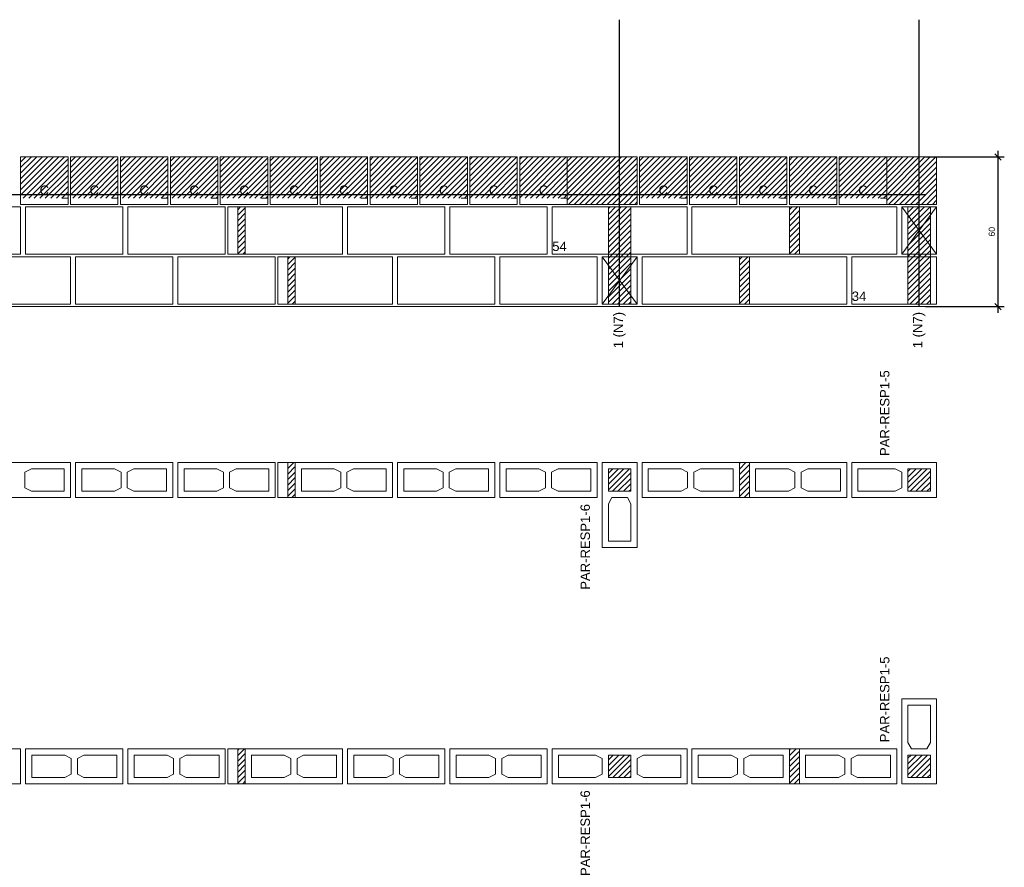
# Model space of a CAD drawing. Header units: millimetres. Extents: x 337 to 624, y -381 to -65.
# Tile 69 of 139: x 495 to 510, y -237 to -223. Entities that reach past the tile are written whole.
import ezdxf

# ---------------------------------------------------------------- set-up
doc = ezdxf.new("R2010")
doc.units = ezdxf.units.MM
doc.header["$MEASUREMENT"] = 0
doc.linetypes.add('DOT', pattern=[6.35, 0, -6.35])
doc.layers.get('0').update_dxf_attribs({"lineweight": 5})
for name, color, linetype, lineweight in [('Armadura', 7, 'Continuous', 30), ('Cotas', 7, 'Continuous', 5), ('PA-Ajustes', 8, 'Continuous', 5), ('PA-Graute', 8, 'Continuous', 0), ('PA-Piso', 7, 'Continuous', 20), ('PE-Contrafiamento L', 1, 'Continuous', 13), ('PE-Contrafiamento T', 1, 'Continuous', 5), ('PE-Inteiro', 7, 'Continuous', 5), ('PE-Meio canaleta', 5, 'Continuous', 5), ('PE-Paredes', 1, 'Continuous', 5), ('PE-Pastilha', 3, 'Continuous', 5), ('Texto da cota', 7, 'Continuous', 0)]:
    doc.layers.add(name, color=color, linetype=linetype, lineweight=lineweight)
doc.styles.add('Arial', font='arial.ttf')
doc.dimstyles.new('UM_25.000000', dxfattribs={"dimtxt": 0.18, "dimasz": 0.1, "dimexe": 0.1, "dimexo": 0.2, "dimgap": 0, "dimtad": 1, "dimtih": 1, "dimtoh": 1, "dimdec": 1, "dimlfac": 25, "dimzin": 0, "dimdsep": 46, "dimtxsty": 'Standard', "dimcen": 0.09, "dimdle": 0.1, "dimadec": 1, "dimazin": 2, "dimtfac": 1, "dimtdec": 4, "dimtofl": 0, "dimtmove": 0, "dimatfit": 3, "dimfxl": 1, "dimtolj": 1, "dimarcsym": 0})
pattern_1 = [(45, (520.75898, -397.29949), (-0.044194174, 0.044194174), [])]

# ---------------------------------------------------------------- blocks, each defined once
blk = doc.blocks.new('_Oblique')
at = {"color": 0, "linetype": 'ByBlock', "lineweight": -2}
blk.add_line((-0.5, -0.5), (0.5, 0.5), dxfattribs=at)
blk = doc.blocks.new('*D293')
at = {"layer": 'Cotas', "color": 0, "lineweight": -2, "transparency": 16777216}
for p, q in [((510.279, -227.694), (510.279, -225.094)), ((509.114, -225.194), (510.379, -225.194)), ((509.114, -227.594), (510.379, -227.594))]:
    blk.add_line(p, q, dxfattribs=at)
at = {"layer": 'Defpoints', "color": 0, "transparency": 16777216}
for p in [(509.014, -225.194), (510.279, -225.194), (509.014, -227.594)]:
    blk.add_point(p, dxfattribs=at)
at = {"layer": 'Cotas', "color": 0, "lineweight": -2, "transparency": 16777216, "xscale": 0.1, "yscale": 0.1, "zscale": 0.1}
for p, rotation in [((510.279, -225.194), 90), ((510.279, -227.594), 270)]:
    blk.add_blockref('_Oblique', p, dxfattribs=dict(at, rotation=rotation))
at = {"layer": 'Cotas', "transparency": 16777216, "insert": (510.179, -226.394), "char_height": 0.1, "attachment_point": 5, "rotation": 90, "style": 'Arial'}
blk.add_mtext('\\A1;60', dxfattribs=at)

msp = doc.modelspace()

# ---------------------------------------------------------------- hatches: boundary and pattern name
at = {"layer": 'PA-Ajustes', "linetype": 'Continuous'}
h = msp.add_hatch(dxfattribs=at)
h.set_pattern_fill('ANSI31', color=8, scale=0.5, style=0)
h.set_pattern_definition(pattern_1)
h.paths.add_polyline_path([(503.374, -225.1943), (503.374, -225.9543), (504.494, -225.9543), (504.494, -225.1943)])
h = msp.add_hatch(dxfattribs=at)
h.set_pattern_fill('ANSI31', color=8, scale=0.5, style=0)
h.set_pattern_definition(pattern_1)
h.paths.add_polyline_path([(508.494, -225.1943), (508.494, -225.9543), (509.2944, -225.9543), (509.2944, -225.1943)])
h = msp.add_hatch(dxfattribs=at)
h.set_pattern_fill('ANSI31', color=8, scale=0.5, style=0)
h.set_pattern_definition(pattern_1)
h.paths.add_polyline_path([(498.094, -225.9943), (498.094, -226.7543), (498.214, -226.7543), (498.214, -225.9943)])
h = msp.add_hatch(dxfattribs=at)
h.set_pattern_fill('ANSI31', color=8, scale=0.5, style=0)
h.set_pattern_definition(pattern_1)
h.paths.add_polyline_path([(506.934, -225.9943), (506.934, -226.7543), (507.0944, -226.7543), (507.0944, -225.9943)])
h = msp.add_hatch(dxfattribs=at)
h.set_pattern_fill('ANSI31', color=8, scale=0.5, style=0)
h.set_pattern_definition(pattern_1)
h.paths.add_polyline_path([(498.894, -226.7943), (498.894, -227.5543), (499.014, -227.5543), (499.014, -226.7943)])
h = msp.add_hatch(dxfattribs=at)
h.set_pattern_fill('ANSI31', color=8, scale=0.5, style=0)
h.set_pattern_definition(pattern_1)
h.paths.add_polyline_path([(506.134, -226.7943), (506.134, -227.5543), (506.2944, -227.5543), (506.2944, -226.7943)])
h = msp.add_hatch(dxfattribs=at)
h.set_pattern_fill('ANSI31', color=8, scale=0.5, style=0)
h.set_pattern_definition(pattern_1)
h.paths.add_polyline_path([(498.894, -230.0937), (498.894, -230.6537), (499.014, -230.6537), (499.014, -230.0937)])
h = msp.add_hatch(dxfattribs=at)
h.set_pattern_fill('ANSI31', color=8, scale=0.5, style=0)
h.set_pattern_definition(pattern_1)
h.paths.add_polyline_path([(506.134, -230.0937), (506.134, -230.6537), (506.2944, -230.6537), (506.2944, -230.0937)])
h = msp.add_hatch(dxfattribs=at)
h.set_pattern_fill('ANSI31', color=8, scale=0.5, style=0)
h.set_pattern_definition(pattern_1)
h.paths.add_polyline_path([(498.094, -234.6824), (498.094, -235.2424), (498.214, -235.2424), (498.214, -234.6824)])
h = msp.add_hatch(dxfattribs=at)
h.set_pattern_fill('ANSI31', color=8, scale=0.5, style=0)
h.set_pattern_definition(pattern_1)
h.paths.add_polyline_path([(506.934, -234.6824), (506.934, -235.2424), (507.0944, -235.2424), (507.0944, -234.6824)])
at = {"layer": 'PA-Graute', "linetype": 'Continuous'}
h = msp.add_hatch(dxfattribs=at)
h.set_pattern_fill('ANSI31', color=8, scale=0.5, style=0)
h.set_pattern_definition(pattern_1)
h.paths.add_polyline_path([(494.614, -225.1943), (495.374, -225.1943), (495.374, -225.8543), (494.614, -225.8543)])
h = msp.add_hatch(dxfattribs=at)
h.set_pattern_fill('ANSI31', color=8, scale=0.5, style=0)
h.set_pattern_definition(pattern_1)
h.paths.add_polyline_path([(495.414, -225.1943), (496.174, -225.1943), (496.174, -225.8543), (495.414, -225.8543)])
h = msp.add_hatch(dxfattribs=at)
h.set_pattern_fill('ANSI31', color=8, scale=0.5, style=0)
h.set_pattern_definition(pattern_1)
h.paths.add_polyline_path([(496.214, -225.1943), (496.974, -225.1943), (496.974, -225.8543), (496.214, -225.8543)])
h = msp.add_hatch(dxfattribs=at)
h.set_pattern_fill('ANSI31', color=8, scale=0.5, style=0)
h.set_pattern_definition(pattern_1)
h.paths.add_polyline_path([(497.014, -225.1943), (497.774, -225.1943), (497.774, -225.8543), (497.014, -225.8543)])
h = msp.add_hatch(dxfattribs=at)
h.set_pattern_fill('ANSI31', color=8, scale=0.5, style=0)
h.set_pattern_definition(pattern_1)
h.paths.add_polyline_path([(497.814, -225.1943), (498.574, -225.1943), (498.574, -225.8543), (497.814, -225.8543)])
h = msp.add_hatch(dxfattribs=at)
h.set_pattern_fill('ANSI31', color=8, scale=0.5, style=0)
h.set_pattern_definition(pattern_1)
h.paths.add_polyline_path([(498.614, -225.1943), (499.374, -225.1943), (499.374, -225.8543), (498.614, -225.8543)])
h = msp.add_hatch(dxfattribs=at)
h.set_pattern_fill('ANSI31', color=8, scale=0.5, style=0)
h.set_pattern_definition(pattern_1)
h.paths.add_polyline_path([(499.414, -225.1943), (500.174, -225.1943), (500.174, -225.8543), (499.414, -225.8543)])
h = msp.add_hatch(dxfattribs=at)
h.set_pattern_fill('ANSI31', color=8, scale=0.5, style=0)
h.set_pattern_definition(pattern_1)
h.paths.add_polyline_path([(500.214, -225.1943), (500.974, -225.1943), (500.974, -225.8543), (500.214, -225.8543)])
h = msp.add_hatch(dxfattribs=at)
h.set_pattern_fill('ANSI31', color=8, scale=0.5, style=0)
h.set_pattern_definition(pattern_1)
h.paths.add_polyline_path([(501.014, -225.1943), (501.774, -225.1943), (501.774, -225.8543), (501.014, -225.8543)])
h = msp.add_hatch(dxfattribs=at)
h.set_pattern_fill('ANSI31', color=8, scale=0.5, style=0)
h.set_pattern_definition(pattern_1)
h.paths.add_polyline_path([(501.814, -225.1943), (502.574, -225.1943), (502.574, -225.8543), (501.814, -225.8543)])
h = msp.add_hatch(dxfattribs=at)
h.set_pattern_fill('ANSI31', color=8, scale=0.5, style=0)
h.set_pattern_definition(pattern_1)
h.paths.add_polyline_path([(502.614, -225.1943), (503.374, -225.1943), (503.374, -225.8543), (502.614, -225.8543)])
h = msp.add_hatch(dxfattribs=at)
h.set_pattern_fill('ANSI31', color=8, scale=0.5, style=0)
h.set_pattern_definition(pattern_1)
h.paths.add_polyline_path([(504.534, -225.1943), (505.294, -225.1943), (505.294, -225.8543), (504.534, -225.8543)])
h = msp.add_hatch(dxfattribs=at)
h.set_pattern_fill('ANSI31', color=8, scale=0.5, style=0)
h.set_pattern_definition(pattern_1)
h.paths.add_polyline_path([(505.334, -225.1943), (506.094, -225.1943), (506.094, -225.8543), (505.334, -225.8543)])
h = msp.add_hatch(dxfattribs=at)
h.set_pattern_fill('ANSI31', color=8, scale=0.5, style=0)
h.set_pattern_definition(pattern_1)
h.paths.add_polyline_path([(506.134, -225.1943), (506.894, -225.1943), (506.894, -225.8543), (506.134, -225.8543)])
h = msp.add_hatch(dxfattribs=at)
h.set_pattern_fill('ANSI31', color=8, scale=0.5, style=0)
h.set_pattern_definition(pattern_1)
h.paths.add_polyline_path([(506.934, -225.1943), (507.694, -225.1943), (507.694, -225.8543), (506.934, -225.8543)])
h = msp.add_hatch(dxfattribs=at)
h.set_pattern_fill('ANSI31', color=8, scale=0.5, style=0)
h.set_pattern_definition(pattern_1)
h.paths.add_polyline_path([(507.734, -225.1943), (508.494, -225.1943), (508.494, -225.8543), (507.734, -225.8543)])
h = msp.add_hatch(dxfattribs=at)
h.set_pattern_fill('ANSI31', color=8, scale=0.5, style=0)
h.set_pattern_definition(pattern_1)
h.paths.add_polyline_path([(504.034, -225.9943), (504.394, -225.9943), (504.394, -227.5543), (504.034, -227.5543)])
h = msp.add_hatch(dxfattribs=at)
h.set_pattern_fill('ANSI31', color=8, scale=0.5, style=0)
h.set_pattern_definition(pattern_1)
h.paths.add_polyline_path([(508.8344, -225.9943), (509.1944, -225.9943), (509.1944, -227.5543), (508.8344, -227.5543)])
h = msp.add_hatch(dxfattribs=at)
h.set_pattern_fill('ANSI31', color=8, scale=0.5, style=0)
h.set_pattern_definition(pattern_1)
h.paths.add_polyline_path([(504.394, -230.1937), (504.394, -230.5537), (504.034, -230.5537), (504.034, -230.1937)])
h = msp.add_hatch(dxfattribs=at)
h.set_pattern_fill('ANSI31', color=8, scale=0.5, style=0)
h.set_pattern_definition(pattern_1)
h.paths.add_polyline_path([(504.394, -230.1937), (504.394, -230.5537), (504.034, -230.5537), (504.034, -230.1937)])
h = msp.add_hatch(dxfattribs=at)
h.set_pattern_fill('ANSI31', color=8, scale=0.5, style=0)
h.set_pattern_definition(pattern_1)
h.paths.add_polyline_path([(509.1944, -230.5537), (508.8344, -230.5537), (508.8344, -230.1937), (509.1944, -230.1937)])
h = msp.add_hatch(dxfattribs=at)
h.set_pattern_fill('ANSI31', color=8, scale=0.5, style=0)
h.set_pattern_definition(pattern_1)
h.paths.add_polyline_path([(504.034, -234.7824), (504.394, -234.7824), (504.394, -235.1424), (504.034, -235.1424)])
h = msp.add_hatch(dxfattribs=at)
h.set_pattern_fill('ANSI31', color=8, scale=0.5, style=0)
h.set_pattern_definition(pattern_1)
h.paths.add_polyline_path([(504.034, -234.7824), (504.394, -234.7824), (504.394, -235.1424), (504.034, -235.1424)])
h = msp.add_hatch(dxfattribs=at)
h.set_pattern_fill('ANSI31', color=8, scale=0.5, style=0)
h.set_pattern_definition(pattern_1)
h.paths.add_polyline_path([(508.8344, -235.1424), (508.8344, -234.7824), (509.1944, -234.7824), (509.1944, -235.1424)])

# ---------------------------------------------------------------- linework, layer by layer
at = {"layer": 'Armadura'}
msp.add_line((492.594, -225.7943), (509.1144, -225.7943), dxfattribs=at)
for points in [[(504.214, -227.5943), (504.214, -222.9943)], [(509.0144, -227.5943), (509.0144, -222.9943)]]:
    msp.add_lwpolyline(points, dxfattribs=at)
at = {"layer": 'PA-Ajustes', "linetype": 'Continuous'}
for points in [[(503.374, -225.1943), (503.374, -225.9543), (504.494, -225.9543), (504.494, -225.1943)], [(508.494, -225.1943), (508.494, -225.9543), (509.2944, -225.9543), (509.2944, -225.1943)], [(498.094, -225.9943), (498.094, -226.7543), (498.214, -226.7543), (498.214, -225.9943)], [(506.934, -225.9943), (506.934, -226.7543), (507.0944, -226.7543), (507.0944, -225.9943)], [(498.894, -226.7943), (498.894, -227.5543), (499.014, -227.5543), (499.014, -226.7943)], [(506.134, -226.7943), (506.134, -227.5543), (506.2944, -227.5543), (506.2944, -226.7943)], [(498.894, -230.0937), (498.894, -230.6537), (499.014, -230.6537), (499.014, -230.0937)], [(506.134, -230.0937), (506.134, -230.6537), (506.2944, -230.6537), (506.2944, -230.0937)], [(498.094, -234.6824), (498.094, -235.2424), (498.214, -235.2424), (498.214, -234.6824)], [(506.934, -234.6824), (506.934, -235.2424), (507.0944, -235.2424), (507.0944, -234.6824)]]:
    msp.add_lwpolyline(points, close=True, dxfattribs=at)
at = {"layer": 'PA-Graute', "color": 8, "linetype": 'Continuous'}
for points in [[(504.034, -225.9943), (504.394, -225.9943), (504.394, -227.5543), (504.034, -227.5543)], [(508.8344, -225.9943), (509.1944, -225.9943), (509.1944, -227.5543), (508.8344, -227.5543)]]:
    msp.add_lwpolyline(points, close=True, dxfattribs=at)
at = {"layer": 'PA-Piso'}
msp.add_line((492.214, -227.5943), (510.0544, -227.5943), dxfattribs=at)
at = {"layer": 'PE-Contrafiamento L', "linetype": 'Continuous'}
for p, q in [((508.7344, -225.9943), (509.2944, -225.9943)), ((508.7344, -226.7543), (509.2944, -225.9943)), ((509.2944, -225.9943), (508.7344, -225.9943)), ((508.7344, -225.9943), (509.2944, -226.7543)), ((508.7344, -226.7543), (508.7344, -225.9943)), ((509.2944, -225.9943), (509.2944, -226.7543)), ((509.2944, -226.7543), (508.7344, -226.7543)), ((509.2944, -226.7543), (508.7344, -226.7543)), ((503.934, -226.7943), (504.494, -226.7943)), ((503.934, -227.5543), (504.494, -226.7943)), ((504.494, -226.7943), (503.934, -226.7943)), ((503.934, -226.7943), (504.494, -227.5543)), ((503.934, -227.5543), (503.934, -226.7943)), ((504.494, -226.7943), (504.494, -227.5543)), ((507.9344, -227.5543), (507.9344, -226.7943)), ((507.9344, -226.7943), (509.2944, -226.7943)), ((509.2944, -226.7943), (509.2944, -227.5543)), ((504.494, -227.5543), (503.934, -227.5543)), ((504.494, -227.5543), (503.934, -227.5543)), ((509.2944, -227.5543), (507.9344, -227.5543)), ((503.934, -231.4537), (503.934, -230.0937)), ((503.934, -230.0937), (504.494, -230.0937)), ((503.934, -231.4537), (503.934, -230.0937)), ((503.934, -230.0937), (504.494, -230.0937)), ((504.494, -230.0937), (504.494, -231.4537)), ((504.494, -230.0937), (504.494, -231.4537)), ((507.9344, -230.6537), (507.9344, -230.0937)), ((507.9344, -230.0937), (509.2944, -230.0937)), ((509.2944, -230.0937), (509.2944, -230.6537)), ((509.2944, -230.6537), (507.9344, -230.6537)), ((504.494, -231.4537), (503.934, -231.4537)), ((504.494, -231.4537), (503.934, -231.4537)), ((508.7344, -235.2424), (508.7344, -233.8824)), ((508.7344, -233.8824), (509.2944, -233.8824)), ((509.2944, -233.8824), (509.2944, -235.2424)), ((509.2944, -235.2424), (508.7344, -235.2424))]:
    msp.add_line(p, q, dxfattribs=at)
at = {"layer": 'PE-Contrafiamento L', "linetype": 'Continuous', "lineweight": 5}
for p, q in [((504.034, -230.5537), (504.034, -230.1937)), ((504.034, -230.1937), (504.394, -230.1937)), ((504.034, -230.5537), (504.034, -230.1937)), ((504.034, -230.1937), (504.394, -230.1937)), ((504.394, -230.1937), (504.394, -230.5537)), ((504.394, -230.1937), (504.394, -230.5537)), ((508.0344, -230.5537), (508.0344, -230.1937)), ((508.0344, -230.1937), (508.6304, -230.1937)), ((508.6304, -230.1937), (508.7344, -230.2497)), ((508.8344, -230.5537), (508.8344, -230.1937)), ((508.8344, -230.1937), (509.1944, -230.1937)), ((509.1944, -230.1937), (509.1944, -230.5537)), ((508.7344, -230.2497), (508.7344, -230.4977)), ((508.7344, -230.4977), (508.6304, -230.5537)), ((504.394, -230.5537), (504.034, -230.5537)), ((504.394, -230.5537), (504.034, -230.5537)), ((504.034, -230.7577), (504.09, -230.6537)), ((504.034, -230.7577), (504.09, -230.6537)), ((504.09, -230.6537), (504.338, -230.6537)), ((504.09, -230.6537), (504.338, -230.6537)), ((504.338, -230.6537), (504.394, -230.7577)), ((504.338, -230.6537), (504.394, -230.7577)), ((508.6304, -230.5537), (508.0344, -230.5537)), ((509.1944, -230.5537), (508.8344, -230.5537)), ((504.034, -231.3537), (504.034, -230.7577)), ((504.034, -231.3537), (504.034, -230.7577)), ((504.394, -230.7577), (504.394, -231.3537)), ((504.394, -230.7577), (504.394, -231.3537)), ((504.394, -231.3537), (504.034, -231.3537)), ((504.394, -231.3537), (504.034, -231.3537)), ((508.8344, -234.5784), (508.8344, -233.9824)), ((508.8344, -233.9824), (509.1944, -233.9824)), ((509.1944, -233.9824), (509.1944, -234.5784)), ((508.8904, -234.6824), (508.8344, -234.5784)), ((509.1944, -234.5784), (509.1384, -234.6824)), ((508.8344, -235.1424), (508.8344, -234.7824)), ((508.8344, -234.7824), (509.1944, -234.7824)), ((509.1384, -234.6824), (508.8904, -234.6824)), ((509.1944, -234.7824), (509.1944, -235.1424)), ((509.1944, -235.1424), (508.8344, -235.1424))]:
    msp.add_line(p, q, dxfattribs=at)
at = {"layer": 'PE-Contrafiamento T', "linetype": 'Continuous'}
for p, q in [((503.134, -225.9943), (505.294, -225.9943)), ((503.134, -226.7543), (503.134, -225.9943)), ((505.294, -225.9943), (505.294, -226.7543)), ((505.294, -226.7543), (503.134, -226.7543)), ((503.134, -234.6824), (505.294, -234.6824)), ((503.134, -235.2424), (503.134, -234.6824)), ((503.134, -234.6824), (505.294, -234.6824)), ((503.134, -235.2424), (503.134, -234.6824)), ((505.294, -234.6824), (505.294, -235.2424)), ((505.294, -234.6824), (505.294, -235.2424)), ((505.294, -235.2424), (503.134, -235.2424)), ((505.294, -235.2424), (503.134, -235.2424))]:
    msp.add_line(p, q, dxfattribs=at)
at = {"layer": 'PE-Contrafiamento T', "linetype": 'Continuous', "lineweight": 5}
for p, q in [((503.234, -234.7824), (503.83, -234.7824)), ((503.234, -235.1424), (503.234, -234.7824)), ((503.234, -234.7824), (503.83, -234.7824)), ((503.234, -235.1424), (503.234, -234.7824)), ((503.83, -234.7824), (503.934, -234.8384)), ((503.83, -234.7824), (503.934, -234.8384)), ((504.034, -234.7824), (504.394, -234.7824)), ((504.034, -235.1424), (504.034, -234.7824)), ((504.034, -234.7824), (504.394, -234.7824)), ((504.034, -235.1424), (504.034, -234.7824)), ((504.394, -234.7824), (504.394, -235.1424)), ((504.394, -234.7824), (504.394, -235.1424)), ((504.494, -234.8384), (504.598, -234.7824)), ((504.494, -234.8384), (504.598, -234.7824)), ((504.598, -234.7824), (505.194, -234.7824)), ((504.598, -234.7824), (505.194, -234.7824)), ((505.194, -234.7824), (505.194, -235.1424)), ((505.194, -234.7824), (505.194, -235.1424)), ((503.934, -234.8384), (503.934, -235.0864)), ((503.934, -234.8384), (503.934, -235.0864)), ((504.494, -235.0864), (504.494, -234.8384)), ((504.494, -235.0864), (504.494, -234.8384)), ((503.934, -235.0864), (503.83, -235.1424)), ((503.934, -235.0864), (503.83, -235.1424)), ((504.598, -235.1424), (504.494, -235.0864)), ((504.598, -235.1424), (504.494, -235.0864)), ((503.83, -235.1424), (503.234, -235.1424)), ((503.83, -235.1424), (503.234, -235.1424)), ((504.394, -235.1424), (504.034, -235.1424)), ((504.394, -235.1424), (504.034, -235.1424)), ((505.194, -235.1424), (504.598, -235.1424)), ((505.194, -235.1424), (504.598, -235.1424))]:
    msp.add_line(p, q, dxfattribs=at)
at = {"layer": 'PE-Inteiro', "linetype": 'Continuous'}
for p, q in [((493.054, -225.9943), (494.614, -225.9943)), ((494.614, -225.9943), (494.614, -226.7543)), ((494.694, -225.9943), (496.254, -225.9943)), ((494.694, -226.7543), (494.694, -225.9943)), ((496.254, -225.9943), (496.254, -226.7543)), ((496.334, -225.9943), (497.894, -225.9943)), ((496.334, -226.7543), (496.334, -225.9943)), ((497.894, -225.9943), (497.894, -226.7543)), ((498.214, -225.9943), (499.774, -225.9943)), ((498.214, -226.7543), (498.214, -225.9943)), ((499.774, -225.9943), (499.774, -226.7543)), ((499.854, -225.9943), (501.414, -225.9943)), ((499.854, -226.7543), (499.854, -225.9943)), ((501.414, -225.9943), (501.414, -226.7543)), ((501.494, -225.9943), (503.054, -225.9943)), ((501.494, -226.7543), (501.494, -225.9943)), ((503.054, -225.9943), (503.054, -226.7543)), ((505.374, -225.9943), (506.934, -225.9943)), ((505.374, -226.7543), (505.374, -225.9943)), ((506.934, -225.9943), (506.934, -226.7543)), ((507.0944, -225.9943), (508.6544, -225.9943)), ((507.0944, -226.7543), (507.0944, -225.9943)), ((508.6544, -225.9943), (508.6544, -226.7543)), ((494.614, -226.7543), (493.054, -226.7543)), ((496.254, -226.7543), (494.694, -226.7543)), ((497.894, -226.7543), (496.334, -226.7543)), ((499.774, -226.7543), (498.214, -226.7543)), ((501.414, -226.7543), (499.854, -226.7543)), ((503.054, -226.7543), (501.494, -226.7543)), ((506.934, -226.7543), (505.374, -226.7543)), ((508.6544, -226.7543), (507.0944, -226.7543)), ((493.854, -226.7943), (495.414, -226.7943)), ((495.414, -226.7943), (495.414, -227.5543)), ((495.494, -226.7943), (497.054, -226.7943)), ((495.494, -227.5543), (495.494, -226.7943)), ((497.054, -226.7943), (497.054, -227.5543)), ((497.134, -226.7943), (498.694, -226.7943)), ((497.134, -227.5543), (497.134, -226.7943)), ((498.694, -226.7943), (498.694, -227.5543)), ((499.014, -226.7943), (500.574, -226.7943)), ((499.014, -227.5543), (499.014, -226.7943)), ((500.574, -226.7943), (500.574, -227.5543)), ((500.654, -226.7943), (502.214, -226.7943)), ((500.654, -227.5543), (500.654, -226.7943)), ((502.214, -226.7943), (502.214, -227.5543)), ((502.294, -226.7943), (503.854, -226.7943)), ((502.294, -227.5543), (502.294, -226.7943)), ((503.854, -226.7943), (503.854, -227.5543)), ((504.574, -226.7943), (506.134, -226.7943)), ((504.574, -227.5543), (504.574, -226.7943)), ((506.134, -226.7943), (506.134, -227.5543)), ((506.2944, -226.7943), (507.8544, -226.7943)), ((506.2944, -227.5543), (506.2944, -226.7943)), ((507.8544, -226.7943), (507.8544, -227.5543)), ((495.414, -227.5543), (493.854, -227.5543)), ((497.054, -227.5543), (495.494, -227.5543)), ((498.694, -227.5543), (497.134, -227.5543)), ((500.574, -227.5543), (499.014, -227.5543)), ((502.214, -227.5543), (500.654, -227.5543)), ((503.854, -227.5543), (502.294, -227.5543)), ((506.134, -227.5543), (504.574, -227.5543)), ((507.8544, -227.5543), (506.2944, -227.5543)), ((493.854, -230.0937), (495.414, -230.0937)), ((495.414, -230.0937), (495.414, -230.6537)), ((495.494, -230.0937), (497.054, -230.0937)), ((495.494, -230.6537), (495.494, -230.0937)), ((497.054, -230.0937), (497.054, -230.6537)), ((497.134, -230.0937), (498.694, -230.0937)), ((497.134, -230.6537), (497.134, -230.0937)), ((498.694, -230.0937), (498.694, -230.6537)), ((499.014, -230.0937), (500.574, -230.0937)), ((499.014, -230.6537), (499.014, -230.0937)), ((500.574, -230.0937), (500.574, -230.6537)), ((500.654, -230.0937), (502.214, -230.0937)), ((500.654, -230.6537), (500.654, -230.0937)), ((502.214, -230.0937), (502.214, -230.6537)), ((502.294, -230.0937), (503.854, -230.0937)), ((502.294, -230.6537), (502.294, -230.0937)), ((503.854, -230.0937), (503.854, -230.6537)), ((504.574, -230.0937), (506.134, -230.0937)), ((504.574, -230.6537), (504.574, -230.0937)), ((506.134, -230.0937), (506.134, -230.6537)), ((506.2944, -230.0937), (507.8544, -230.0937)), ((506.2944, -230.6537), (506.2944, -230.0937)), ((507.8544, -230.0937), (507.8544, -230.6537)), ((495.414, -230.6537), (493.854, -230.6537)), ((497.054, -230.6537), (495.494, -230.6537)), ((498.694, -230.6537), (497.134, -230.6537)), ((500.574, -230.6537), (499.014, -230.6537)), ((502.214, -230.6537), (500.654, -230.6537)), ((503.854, -230.6537), (502.294, -230.6537)), ((506.134, -230.6537), (504.574, -230.6537)), ((507.8544, -230.6537), (506.2944, -230.6537)), ((493.054, -234.6824), (494.614, -234.6824)), ((494.614, -234.6824), (494.614, -235.2424)), ((494.694, -234.6824), (496.254, -234.6824)), ((494.694, -235.2424), (494.694, -234.6824)), ((496.254, -234.6824), (496.254, -235.2424)), ((496.334, -234.6824), (497.894, -234.6824)), ((496.334, -235.2424), (496.334, -234.6824)), ((497.894, -234.6824), (497.894, -235.2424)), ((498.214, -234.6824), (499.774, -234.6824)), ((498.214, -235.2424), (498.214, -234.6824)), ((499.774, -234.6824), (499.774, -235.2424)), ((499.854, -234.6824), (501.414, -234.6824)), ((499.854, -235.2424), (499.854, -234.6824)), ((501.414, -234.6824), (501.414, -235.2424)), ((501.494, -234.6824), (503.054, -234.6824)), ((501.494, -235.2424), (501.494, -234.6824)), ((503.054, -234.6824), (503.054, -235.2424)), ((505.374, -234.6824), (506.934, -234.6824)), ((505.374, -235.2424), (505.374, -234.6824)), ((506.934, -234.6824), (506.934, -235.2424)), ((507.0944, -234.6824), (508.6544, -234.6824)), ((507.0944, -235.2424), (507.0944, -234.6824)), ((508.6544, -234.6824), (508.6544, -235.2424)), ((494.614, -235.2424), (493.054, -235.2424)), ((496.254, -235.2424), (494.694, -235.2424)), ((497.894, -235.2424), (496.334, -235.2424)), ((499.774, -235.2424), (498.214, -235.2424)), ((501.414, -235.2424), (499.854, -235.2424)), ((503.054, -235.2424), (501.494, -235.2424)), ((506.934, -235.2424), (505.374, -235.2424)), ((508.6544, -235.2424), (507.0944, -235.2424))]:
    msp.add_line(p, q, dxfattribs=at)
at = {"layer": 'PE-Inteiro', "linetype": 'Continuous', "lineweight": 5}
for p, q in [((494.684, -230.2497), (494.788, -230.1937)), ((494.788, -230.1937), (495.314, -230.1937)), ((495.314, -230.1937), (495.314, -230.5537)), ((495.594, -230.1937), (496.12, -230.1937)), ((495.594, -230.5537), (495.594, -230.1937)), ((496.12, -230.1937), (496.224, -230.2497)), ((496.324, -230.2497), (496.428, -230.1937)), ((496.428, -230.1937), (496.954, -230.1937)), ((496.954, -230.1937), (496.954, -230.5537)), ((497.234, -230.1937), (497.76, -230.1937)), ((497.234, -230.5537), (497.234, -230.1937)), ((497.76, -230.1937), (497.864, -230.2497)), ((497.964, -230.2497), (498.068, -230.1937)), ((498.068, -230.1937), (498.594, -230.1937)), ((498.594, -230.1937), (498.594, -230.5537)), ((499.114, -230.1937), (499.64, -230.1937)), ((499.114, -230.5537), (499.114, -230.1937)), ((499.64, -230.1937), (499.744, -230.2497)), ((499.844, -230.2497), (499.948, -230.1937)), ((499.948, -230.1937), (500.474, -230.1937)), ((500.474, -230.1937), (500.474, -230.5537)), ((500.754, -230.1937), (501.28, -230.1937)), ((500.754, -230.5537), (500.754, -230.1937)), ((501.28, -230.1937), (501.384, -230.2497)), ((501.484, -230.2497), (501.588, -230.1937)), ((501.588, -230.1937), (502.114, -230.1937)), ((502.114, -230.1937), (502.114, -230.5537)), ((502.394, -230.1937), (502.92, -230.1937)), ((502.394, -230.5537), (502.394, -230.1937)), ((502.92, -230.1937), (503.024, -230.2497)), ((503.124, -230.2497), (503.228, -230.1937)), ((503.228, -230.1937), (503.754, -230.1937)), ((503.754, -230.1937), (503.754, -230.5537)), ((504.674, -230.1937), (505.2, -230.1937)), ((504.674, -230.5537), (504.674, -230.1937)), ((505.2, -230.1937), (505.304, -230.2497)), ((505.404, -230.2497), (505.508, -230.1937)), ((505.508, -230.1937), (506.034, -230.1937)), ((506.034, -230.1937), (506.034, -230.5537)), ((506.3944, -230.1937), (506.9204, -230.1937)), ((506.3944, -230.5537), (506.3944, -230.1937)), ((506.9204, -230.1937), (507.0244, -230.2497)), ((507.1244, -230.2497), (507.2284, -230.1937)), ((507.2284, -230.1937), (507.7544, -230.1937)), ((507.7544, -230.1937), (507.7544, -230.5537)), ((494.684, -230.4977), (494.684, -230.2497)), ((496.224, -230.2497), (496.224, -230.4977)), ((496.324, -230.4977), (496.324, -230.2497)), ((497.864, -230.2497), (497.864, -230.4977)), ((497.964, -230.4977), (497.964, -230.2497)), ((499.744, -230.2497), (499.744, -230.4977)), ((499.844, -230.4977), (499.844, -230.2497)), ((501.384, -230.2497), (501.384, -230.4977)), ((501.484, -230.4977), (501.484, -230.2497)), ((503.024, -230.2497), (503.024, -230.4977)), ((503.124, -230.4977), (503.124, -230.2497)), ((505.304, -230.2497), (505.304, -230.4977)), ((505.404, -230.4977), (505.404, -230.2497)), ((507.0244, -230.2497), (507.0244, -230.4977)), ((507.1244, -230.4977), (507.1244, -230.2497)), ((494.788, -230.5537), (494.684, -230.4977)), ((496.224, -230.4977), (496.12, -230.5537)), ((496.428, -230.5537), (496.324, -230.4977)), ((497.864, -230.4977), (497.76, -230.5537)), ((498.068, -230.5537), (497.964, -230.4977)), ((499.744, -230.4977), (499.64, -230.5537)), ((499.948, -230.5537), (499.844, -230.4977)), ((501.384, -230.4977), (501.28, -230.5537)), ((501.588, -230.5537), (501.484, -230.4977)), ((503.024, -230.4977), (502.92, -230.5537)), ((503.228, -230.5537), (503.124, -230.4977)), ((505.304, -230.4977), (505.2, -230.5537)), ((505.508, -230.5537), (505.404, -230.4977)), ((507.0244, -230.4977), (506.9204, -230.5537)), ((507.2284, -230.5537), (507.1244, -230.4977)), ((495.314, -230.5537), (494.788, -230.5537)), ((496.12, -230.5537), (495.594, -230.5537)), ((496.954, -230.5537), (496.428, -230.5537)), ((497.76, -230.5537), (497.234, -230.5537)), ((498.594, -230.5537), (498.068, -230.5537)), ((499.64, -230.5537), (499.114, -230.5537)), ((500.474, -230.5537), (499.948, -230.5537)), ((501.28, -230.5537), (500.754, -230.5537)), ((502.114, -230.5537), (501.588, -230.5537)), ((502.92, -230.5537), (502.394, -230.5537)), ((503.754, -230.5537), (503.228, -230.5537)), ((505.2, -230.5537), (504.674, -230.5537)), ((506.034, -230.5537), (505.508, -230.5537)), ((506.9204, -230.5537), (506.3944, -230.5537)), ((507.7544, -230.5537), (507.2284, -230.5537)), ((494.794, -234.7824), (495.32, -234.7824)), ((494.794, -235.1424), (494.794, -234.7824)), ((495.32, -234.7824), (495.424, -234.8384)), ((495.524, -234.8384), (495.628, -234.7824)), ((495.628, -234.7824), (496.154, -234.7824)), ((496.154, -234.7824), (496.154, -235.1424)), ((496.434, -234.7824), (496.96, -234.7824)), ((496.434, -235.1424), (496.434, -234.7824)), ((496.96, -234.7824), (497.064, -234.8384)), ((497.164, -234.8384), (497.268, -234.7824)), ((497.268, -234.7824), (497.794, -234.7824)), ((497.794, -234.7824), (497.794, -235.1424)), ((498.314, -234.7824), (498.84, -234.7824)), ((498.314, -235.1424), (498.314, -234.7824)), ((498.84, -234.7824), (498.944, -234.8384)), ((499.044, -234.8384), (499.148, -234.7824)), ((499.148, -234.7824), (499.674, -234.7824)), ((499.674, -234.7824), (499.674, -235.1424)), ((499.954, -234.7824), (500.48, -234.7824)), ((499.954, -235.1424), (499.954, -234.7824)), ((500.48, -234.7824), (500.584, -234.8384)), ((500.684, -234.8384), (500.788, -234.7824)), ((500.788, -234.7824), (501.314, -234.7824)), ((501.314, -234.7824), (501.314, -235.1424)), ((501.594, -234.7824), (502.12, -234.7824)), ((501.594, -235.1424), (501.594, -234.7824)), ((502.12, -234.7824), (502.224, -234.8384)), ((502.324, -234.8384), (502.428, -234.7824)), ((502.428, -234.7824), (502.954, -234.7824)), ((502.954, -234.7824), (502.954, -235.1424)), ((505.474, -234.7824), (506, -234.7824)), ((505.474, -235.1424), (505.474, -234.7824)), ((506, -234.7824), (506.104, -234.8384)), ((506.204, -234.8384), (506.308, -234.7824)), ((506.308, -234.7824), (506.834, -234.7824)), ((506.834, -234.7824), (506.834, -235.1424)), ((507.1944, -234.7824), (507.7204, -234.7824)), ((507.1944, -235.1424), (507.1944, -234.7824)), ((507.7204, -234.7824), (507.8244, -234.8384)), ((507.9244, -234.8384), (508.0284, -234.7824)), ((508.0284, -234.7824), (508.5544, -234.7824)), ((508.5544, -234.7824), (508.5544, -235.1424)), ((495.424, -234.8384), (495.424, -235.0864)), ((495.524, -235.0864), (495.524, -234.8384)), ((497.064, -234.8384), (497.064, -235.0864)), ((497.164, -235.0864), (497.164, -234.8384)), ((498.944, -234.8384), (498.944, -235.0864)), ((499.044, -235.0864), (499.044, -234.8384)), ((500.584, -234.8384), (500.584, -235.0864)), ((500.684, -235.0864), (500.684, -234.8384)), ((502.224, -234.8384), (502.224, -235.0864)), ((502.324, -235.0864), (502.324, -234.8384)), ((506.104, -234.8384), (506.104, -235.0864)), ((506.204, -235.0864), (506.204, -234.8384)), ((507.8244, -234.8384), (507.8244, -235.0864)), ((507.9244, -235.0864), (507.9244, -234.8384)), ((495.424, -235.0864), (495.32, -235.1424)), ((495.628, -235.1424), (495.524, -235.0864)), ((497.064, -235.0864), (496.96, -235.1424)), ((497.268, -235.1424), (497.164, -235.0864)), ((498.944, -235.0864), (498.84, -235.1424)), ((499.148, -235.1424), (499.044, -235.0864)), ((500.584, -235.0864), (500.48, -235.1424)), ((500.788, -235.1424), (500.684, -235.0864)), ((502.224, -235.0864), (502.12, -235.1424)), ((502.428, -235.1424), (502.324, -235.0864)), ((506.104, -235.0864), (506, -235.1424)), ((506.308, -235.1424), (506.204, -235.0864)), ((507.8244, -235.0864), (507.7204, -235.1424)), ((508.0284, -235.1424), (507.9244, -235.0864)), ((495.32, -235.1424), (494.794, -235.1424)), ((496.154, -235.1424), (495.628, -235.1424)), ((496.96, -235.1424), (496.434, -235.1424)), ((497.794, -235.1424), (497.268, -235.1424)), ((498.84, -235.1424), (498.314, -235.1424)), ((499.674, -235.1424), (499.148, -235.1424)), ((500.48, -235.1424), (499.954, -235.1424)), ((501.314, -235.1424), (500.788, -235.1424)), ((502.12, -235.1424), (501.594, -235.1424)), ((502.954, -235.1424), (502.428, -235.1424)), ((506, -235.1424), (505.474, -235.1424)), ((506.834, -235.1424), (506.308, -235.1424)), ((507.7204, -235.1424), (507.1944, -235.1424)), ((508.5544, -235.1424), (508.0284, -235.1424))]:
    msp.add_line(p, q, dxfattribs=at)
at = {"layer": 'PE-Meio canaleta', "linetype": 'Continuous'}
for p, q in [((494.614, -225.1943), (495.374, -225.1943)), ((494.614, -225.9543), (494.614, -225.1943)), ((495.374, -225.1943), (495.374, -225.9543)), ((495.414, -225.1943), (496.174, -225.1943)), ((495.414, -225.9543), (495.414, -225.1943)), ((496.174, -225.1943), (496.174, -225.9543)), ((496.214, -225.1943), (496.974, -225.1943)), ((496.214, -225.9543), (496.214, -225.1943)), ((496.974, -225.1943), (496.974, -225.9543)), ((497.014, -225.1943), (497.774, -225.1943)), ((497.014, -225.9543), (497.014, -225.1943)), ((497.774, -225.1943), (497.774, -225.9543)), ((497.814, -225.1943), (498.574, -225.1943)), ((497.814, -225.9543), (497.814, -225.1943)), ((498.574, -225.1943), (498.574, -225.9543)), ((498.614, -225.1943), (499.374, -225.1943)), ((498.614, -225.9543), (498.614, -225.1943)), ((499.374, -225.1943), (499.374, -225.9543)), ((499.414, -225.1943), (500.174, -225.1943)), ((499.414, -225.9543), (499.414, -225.1943)), ((500.174, -225.1943), (500.174, -225.9543)), ((500.214, -225.1943), (500.974, -225.1943)), ((500.214, -225.9543), (500.214, -225.1943)), ((500.974, -225.1943), (500.974, -225.9543)), ((501.014, -225.1943), (501.774, -225.1943)), ((501.014, -225.9543), (501.014, -225.1943)), ((501.774, -225.1943), (501.774, -225.9543)), ((501.814, -225.1943), (502.574, -225.1943)), ((501.814, -225.9543), (501.814, -225.1943)), ((502.574, -225.1943), (502.574, -225.9543)), ((502.614, -225.1943), (503.374, -225.1943)), ((502.614, -225.9543), (502.614, -225.1943)), ((503.374, -225.1943), (503.374, -225.9543)), ((504.534, -225.1943), (505.294, -225.1943)), ((504.534, -225.9543), (504.534, -225.1943)), ((505.294, -225.1943), (505.294, -225.9543)), ((505.334, -225.1943), (506.094, -225.1943)), ((505.334, -225.9543), (505.334, -225.1943)), ((506.094, -225.1943), (506.094, -225.9543)), ((506.134, -225.1943), (506.894, -225.1943)), ((506.134, -225.9543), (506.134, -225.1943)), ((506.894, -225.1943), (506.894, -225.9543)), ((506.934, -225.1943), (507.694, -225.1943)), ((506.934, -225.9543), (506.934, -225.1943)), ((507.694, -225.1943), (507.694, -225.9543)), ((507.734, -225.1943), (508.494, -225.1943)), ((507.734, -225.9543), (507.734, -225.1943)), ((508.494, -225.1943), (508.494, -225.9543)), ((495.374, -225.9543), (494.614, -225.9543)), ((496.174, -225.9543), (495.414, -225.9543)), ((496.974, -225.9543), (496.214, -225.9543)), ((497.774, -225.9543), (497.014, -225.9543)), ((498.574, -225.9543), (497.814, -225.9543)), ((499.374, -225.9543), (498.614, -225.9543)), ((500.174, -225.9543), (499.414, -225.9543)), ((500.974, -225.9543), (500.214, -225.9543)), ((501.774, -225.9543), (501.014, -225.9543)), ((502.574, -225.9543), (501.814, -225.9543)), ((503.374, -225.9543), (502.614, -225.9543)), ((505.294, -225.9543), (504.534, -225.9543)), ((506.094, -225.9543), (505.334, -225.9543)), ((506.894, -225.9543), (506.134, -225.9543)), ((507.694, -225.9543), (506.934, -225.9543)), ((508.494, -225.9543), (507.734, -225.9543))]:
    msp.add_line(p, q, dxfattribs=at)
at = {"layer": 'PE-Meio canaleta', "color": 5, "linetype": 'DOT', "lineweight": 5}
for p, q in [((494.614, -225.1943), (495.374, -225.1943)), ((494.614, -225.8543), (494.614, -225.1943)), ((495.374, -225.1943), (495.374, -225.8543)), ((495.414, -225.1943), (496.174, -225.1943)), ((495.414, -225.8543), (495.414, -225.1943)), ((496.174, -225.1943), (496.174, -225.8543)), ((496.214, -225.1943), (496.974, -225.1943)), ((496.214, -225.8543), (496.214, -225.1943)), ((496.974, -225.1943), (496.974, -225.8543)), ((497.014, -225.1943), (497.774, -225.1943)), ((497.014, -225.8543), (497.014, -225.1943)), ((497.774, -225.1943), (497.774, -225.8543)), ((497.814, -225.1943), (498.574, -225.1943)), ((497.814, -225.8543), (497.814, -225.1943)), ((498.574, -225.1943), (498.574, -225.8543)), ((498.614, -225.1943), (499.374, -225.1943)), ((498.614, -225.8543), (498.614, -225.1943)), ((499.374, -225.1943), (499.374, -225.8543)), ((499.414, -225.1943), (500.174, -225.1943)), ((499.414, -225.8543), (499.414, -225.1943)), ((500.174, -225.1943), (500.174, -225.8543)), ((500.214, -225.1943), (500.974, -225.1943)), ((500.214, -225.8543), (500.214, -225.1943)), ((500.974, -225.1943), (500.974, -225.8543)), ((501.014, -225.1943), (501.774, -225.1943)), ((501.014, -225.8543), (501.014, -225.1943)), ((501.774, -225.1943), (501.774, -225.8543)), ((501.814, -225.1943), (502.574, -225.1943)), ((501.814, -225.8543), (501.814, -225.1943)), ((502.574, -225.1943), (502.574, -225.8543)), ((502.614, -225.1943), (503.374, -225.1943)), ((502.614, -225.8543), (502.614, -225.1943)), ((503.374, -225.1943), (503.374, -225.8543)), ((504.534, -225.1943), (505.294, -225.1943)), ((504.534, -225.8543), (504.534, -225.1943)), ((505.294, -225.1943), (505.294, -225.8543)), ((505.334, -225.1943), (506.094, -225.1943)), ((505.334, -225.8543), (505.334, -225.1943)), ((506.094, -225.1943), (506.094, -225.8543)), ((506.134, -225.1943), (506.894, -225.1943)), ((506.134, -225.8543), (506.134, -225.1943)), ((506.894, -225.1943), (506.894, -225.8543)), ((506.934, -225.1943), (507.694, -225.1943)), ((506.934, -225.8543), (506.934, -225.1943)), ((507.694, -225.1943), (507.694, -225.8543)), ((507.734, -225.1943), (508.494, -225.1943)), ((507.734, -225.8543), (507.734, -225.1943)), ((508.494, -225.1943), (508.494, -225.8543)), ((495.374, -225.8543), (494.614, -225.8543)), ((496.174, -225.8543), (495.414, -225.8543)), ((496.974, -225.8543), (496.214, -225.8543)), ((497.774, -225.8543), (497.014, -225.8543)), ((498.574, -225.8543), (497.814, -225.8543)), ((499.374, -225.8543), (498.614, -225.8543)), ((500.174, -225.8543), (499.414, -225.8543)), ((500.974, -225.8543), (500.214, -225.8543)), ((501.774, -225.8543), (501.014, -225.8543)), ((502.574, -225.8543), (501.814, -225.8543)), ((503.374, -225.8543), (502.614, -225.8543)), ((505.294, -225.8543), (504.534, -225.8543)), ((506.094, -225.8543), (505.334, -225.8543)), ((506.894, -225.8543), (506.134, -225.8543)), ((507.694, -225.8543), (506.934, -225.8543)), ((508.494, -225.8543), (507.734, -225.8543))]:
    msp.add_line(p, q, dxfattribs=at)
at = {"layer": 'PE-Pastilha', "linetype": 'Continuous'}
for p, q in [((497.934, -225.9943), (498.094, -225.9943)), ((497.934, -226.7543), (497.934, -225.9943)), ((498.094, -225.9943), (498.094, -226.7543)), ((498.094, -226.7543), (497.934, -226.7543)), ((498.734, -226.7943), (498.894, -226.7943)), ((498.734, -227.5543), (498.734, -226.7943)), ((498.894, -226.7943), (498.894, -227.5543)), ((498.894, -227.5543), (498.734, -227.5543)), ((498.734, -230.0937), (498.894, -230.0937)), ((498.734, -230.6537), (498.734, -230.0937)), ((498.894, -230.0937), (498.894, -230.6537)), ((498.894, -230.6537), (498.734, -230.6537)), ((497.934, -234.6824), (498.094, -234.6824)), ((497.934, -235.2424), (497.934, -234.6824)), ((498.094, -234.6824), (498.094, -235.2424)), ((498.094, -235.2424), (497.934, -235.2424))]:
    msp.add_line(p, q, dxfattribs=at)

# ---------------------------------------------------------------- texts
at = {"layer": 'PE-Contrafiamento L', "insert": (507.9348, -227.5048), "char_height": 0.15, "width": 0.467606, "attachment_point": 7, "line_spacing_factor": 0.9, "style": 'Arial'}
msp.add_mtext('34', dxfattribs=at)
at = {"layer": 'PE-Contrafiamento T', "insert": (503.1344, -226.7048), "char_height": 0.15, "width": 0.467606, "attachment_point": 7, "line_spacing_factor": 0.9, "style": 'Arial'}
msp.add_mtext('54', dxfattribs=at)
at = {"layer": 'PE-Meio canaleta', "char_height": 0.15, "width": 0.304344, "attachment_point": 8, "line_spacing_factor": 0.9, "style": 'Arial'}
for insert in [(494.994, -225.8048), (495.794, -225.8048), (496.594, -225.8048), (497.394, -225.8048), (498.194, -225.8048), (498.994, -225.8048), (499.794, -225.8048), (500.594, -225.8048), (501.394, -225.8048), (502.194, -225.8048), (502.994, -225.8048), (504.914, -225.8048), (505.714, -225.8048), (506.514, -225.8048), (507.314, -225.8048), (508.114, -225.8048)]:
    msp.add_mtext('C', dxfattribs=dict(at, insert=insert))
at = {"layer": 'PE-Paredes', "char_height": 0.15, "width": 2.788704, "rotation": 90.00021, "line_spacing_factor": 0.9, "style": 'Arial'}
for s, insert, attachment_point in [('PAR-RESP1-5', (508.5399, -229.9887), 7), ('PAR-RESP1-6', (503.7395, -230.7587), 9), ('PAR-RESP1-5', (508.5399, -234.5774), 7), ('PAR-RESP1-6', (503.7395, -235.3474), 9)]:
    msp.add_mtext(s, dxfattribs=dict(at, insert=insert, attachment_point=attachment_point))
at = {"layer": 'Texto da cota', "char_height": 0.15, "width": 1.204101, "attachment_point": 6, "rotation": 90.00021, "line_spacing_factor": 0.9, "style": 'Arial'}
for insert in [(504.214, -227.6793), (509.0144, -227.6793)]:
    msp.add_mtext('1 (N7)', dxfattribs=dict(at, insert=insert))

# ---------------------------------------------------------------- dimensions: what is measured, and where the dimension line sits
at = {"layer": 'Cotas'}
dim = msp.add_linear_dim(base=(510.2794, -225.1943), p1=(509.0144, -227.5943), p2=(509.0144, -225.1943), angle=90, dimstyle='UM_25.000000', override={"dimtxt": 0.1, "dimasz": 0.1, "dimexe": 0.1, "dimexo": 0.1, "dimtad": 1, "dimtih": 0, "dimtoh": 0, "dimdec": 1, "dimlfac": 25, "dimzin": 8, "dimtxsty": 'Arial', "dimblk": 'Oblique', "dimblk1": 'Oblique', "dimblk2": 'Oblique', "dimsah": 1, "dimdle": 0.1, "dimse1": 0, "dimse2": 0, "dimclrt": 256, "dimadec": 1, "dimazin": 3, "dimtmove": 2, "dimldrblk": 'Oblique'}, dxfattribs=at)
dim.commit()
dim.dimension.update_dxf_attribs({"geometry": '*D293', "text_midpoint": (510.1794, -226.3943), "dimtype": 160, "text_rotation": 90})

doc.saveas('drawing.dxf')
